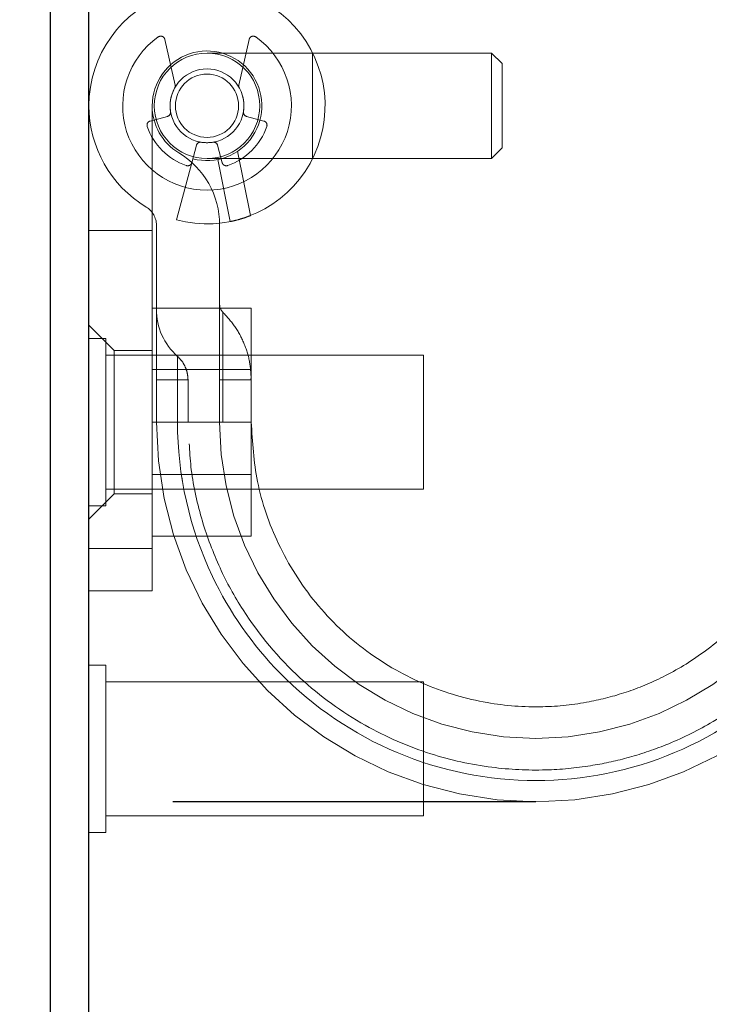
# Model space of a CAD drawing. Header units: inches. Extents: x 0.2 to 10.8, y 0.2 to 8.2.
# Tile 7 of 176: x 3.127 to 3.1913, y 1.8808 to 1.9727. Entities that reach past the tile are written whole.
import ezdxf

# ---------------------------------------------------------------- set-up
doc = ezdxf.new("R2010")
doc.units = ezdxf.units.IN
doc.header["$MEASUREMENT"] = 0
doc.linetypes.add('HIDDEN', pattern=[0.07500000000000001, 0.05, -0.025])
doc.layers.add('DIMENSIONS', color=140, linetype='Continuous')
doc.styles.add('SLDTEXTSTYLE0', font='TXT', dxfattribs={"width": 0.7})
doc.dimstyles.new('SLDDIMSTYLE1', dxfattribs={"dimtxt": 0.0849609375, "dimasz": 0.13, "dimexe": 0, "dimexo": 0.0625, "dimgap": 0.021240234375, "dimtad": 0, "dimtih": 1, "dimtoh": 1, "dimlfac": 20, "dimrnd": 1e-09, "dimzin": 12, "dimdsep": 46, "dimtxsty": 'SLDTEXTSTYLE0', "dimsah": 1, "dimcen": 0.09, "dimadec": 0, "dimazin": 3, "dimtfac": 1, "dimtmove": 0, "dimatfit": 0, "dimfxl": 0, "dimfrac": 2, "dimtolj": 1, "dimtzin": 12, "dimarcsym": 0})

# ---------------------------------------------------------------- blocks, each defined once
blk = doc.blocks.new('_D_27')
at = {"layer": 'DIMENSIONS'}
for p, q in [((2.953844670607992, 1.995745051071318), (2.953844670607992, 2.245745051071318)), ((3.096671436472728, 1.995745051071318), (2.828844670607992, 1.995745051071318)), ((3.125158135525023, 1.899711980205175), (2.828844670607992, 1.899711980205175)), ((2.953844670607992, 1.589432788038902), (2.953844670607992, 1.899711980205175)), ((2.415483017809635, 1.589432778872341), (2.386952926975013, 1.589432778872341)), ((2.386952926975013, 1.589432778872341), (2.386952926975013, 1.454401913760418)), ((2.667952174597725, 1.589432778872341), (2.696482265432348, 1.589432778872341)), ((2.696482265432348, 1.589432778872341), (2.696482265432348, 1.454401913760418)), ((2.821142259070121, 1.589432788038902), (2.953844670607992, 1.589432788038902)), ((2.386952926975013, 1.454401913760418), (2.415483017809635, 1.454401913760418)), ((2.696482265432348, 1.454401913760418), (2.667952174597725, 1.454401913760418))]:
    blk.add_line(p, q, dxfattribs=at)
for points in [[(2.953844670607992, 1.995745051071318), (2.973844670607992, 2.125745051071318), (2.933844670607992, 2.125745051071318)], [(2.953844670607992, 1.899711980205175), (2.933844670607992, 1.769711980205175), (2.973844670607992, 1.769711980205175)]]:
    blk.add_solid(points, dxfattribs=at)
at = {"layer": 'DIMENSIONS', "char_height": 0.08333333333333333, "attachment_point": 1, "style": 'SLDTEXTSTYLE0'}
for s, insert in [('1.92', (2.415483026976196, 1.715875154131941)), ('48.8', (2.415483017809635, 1.561824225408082))]:
    blk.add_mtext(s, dxfattribs=dict(at, insert=insert))

msp = doc.modelspace()

# ---------------------------------------------------------------- linework, layer by layer
at = {"color": 7, "linetype": 'Continuous', "lineweight": 25}
for p, q in [((3.129825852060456, 1.40114505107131), (3.129825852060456, 1.978899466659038)), ((3.133425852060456, 1.39934505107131), (3.133425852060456, 1.978901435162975))]:
    msp.add_line(p, q, dxfattribs=at)
at = {"color": 7, "linetype": 'HIDDEN', "lineweight": 18}
for p, q in [((3.141463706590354, 1.966595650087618), (3.140515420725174, 1.970865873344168)), ((3.148383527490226, 1.970865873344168), (3.147435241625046, 1.966595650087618)), ((3.154291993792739, 1.969593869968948), (3.1444494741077, 1.969593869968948)), ((3.154291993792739, 1.959751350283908), (3.154291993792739, 1.969593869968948)), ((3.154291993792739, 1.959751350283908), (3.154291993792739, 1.969593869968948)), ((3.154291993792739, 1.959751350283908), (3.154291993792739, 1.969593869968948)), ((3.154291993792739, 1.959751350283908), (3.154291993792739, 1.969593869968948)), ((3.171024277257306, 1.969593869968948), (3.154291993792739, 1.969593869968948)), ((3.171024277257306, 1.969593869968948), (3.171024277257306, 1.959751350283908)), ((3.17200852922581, 1.968609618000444), (3.171024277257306, 1.969593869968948)), ((3.17200852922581, 1.968609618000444), (3.17200852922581, 1.960735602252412)), ((3.139331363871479, 1.964672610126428), (3.139331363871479, 1.923334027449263)), ((3.139139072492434, 1.963249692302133), (3.140761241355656, 1.96368435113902)), ((3.148137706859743, 1.96368435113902), (3.149759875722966, 1.963249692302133)), ((3.143461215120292, 1.960984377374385), (3.143026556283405, 1.959362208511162)), ((3.145872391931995, 1.959362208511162), (3.145437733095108, 1.960984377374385)), ((3.171024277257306, 1.959751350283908), (3.17200852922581, 1.960735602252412)), ((3.1444494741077, 1.959751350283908), (3.154291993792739, 1.959751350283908)), ((3.145454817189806, 1.959654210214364), (3.146614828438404, 1.953863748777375)), ((3.147307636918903, 1.960426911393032), (3.14851017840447, 1.954424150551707)), ((3.148510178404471, 1.954424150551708), (3.147307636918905, 1.960426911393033)), ((3.147307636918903, 1.960426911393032), (3.14851017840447, 1.954424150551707)), ((3.148510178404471, 1.954424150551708), (3.147307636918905, 1.960426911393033)), ((3.147307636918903, 1.960426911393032), (3.14851017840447, 1.954424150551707)), ((3.148510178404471, 1.954424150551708), (3.147307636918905, 1.960426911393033)), ((3.147307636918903, 1.960426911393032), (3.14851017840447, 1.954424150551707)), ((3.148510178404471, 1.954424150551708), (3.147307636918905, 1.960426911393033)), ((3.154291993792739, 1.959751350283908), (3.171024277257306, 1.959751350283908)), ((3.143026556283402, 1.95936220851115), (3.141596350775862, 1.954024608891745)), ((3.139725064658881, 1.953537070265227), (3.139725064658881, 1.93514505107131)), ((3.145630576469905, 1.93514505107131), (3.145630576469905, 1.953537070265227)), ((3.139331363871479, 1.953040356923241), (3.133425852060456, 1.953040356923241)), ((3.139331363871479, 1.94579505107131), (3.14858136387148, 1.94579505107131)), ((3.14858136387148, 1.93514505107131), (3.14858136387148, 1.94579505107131)), ((3.135788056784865, 1.941837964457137), (3.133425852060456, 1.944200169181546)), ((3.134988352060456, 1.94295755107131), (3.133425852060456, 1.94295755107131)), ((3.134988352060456, 1.93514505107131), (3.134988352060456, 1.94295755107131)), ((3.164675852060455, 1.94139505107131), (3.134988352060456, 1.94139505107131)), ((3.135788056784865, 1.941837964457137), (3.135788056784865, 1.928452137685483)), ((3.139331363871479, 1.941837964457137), (3.135788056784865, 1.941837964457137)), ((3.164675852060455, 1.93514505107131), (3.164675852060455, 1.94139505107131)), ((3.14858136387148, 1.94004255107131), (3.139331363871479, 1.94004255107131)), ((3.139725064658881, 1.939082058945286), (3.141697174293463, 1.939082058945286)), ((3.139725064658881, 1.939082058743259), (3.141697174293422, 1.939082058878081)), ((3.139725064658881, 1.939082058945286), (3.141697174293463, 1.939082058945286)), ((3.139725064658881, 1.939082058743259), (3.141697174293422, 1.939082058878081)), ((3.139725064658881, 1.939082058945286), (3.141697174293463, 1.939082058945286)), ((3.139725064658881, 1.939082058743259), (3.141697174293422, 1.939082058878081)), ((3.139725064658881, 1.939082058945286), (3.141697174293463, 1.939082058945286)), ((3.139725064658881, 1.939082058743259), (3.141697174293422, 1.939082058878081)), ((3.139725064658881, 1.939082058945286), (3.141697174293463, 1.939082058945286)), ((3.139725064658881, 1.939082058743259), (3.141697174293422, 1.939082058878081)), ((3.139725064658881, 1.939082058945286), (3.141697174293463, 1.939082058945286)), ((3.139725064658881, 1.939082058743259), (3.141697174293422, 1.939082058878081)), ((3.139725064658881, 1.939082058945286), (3.141697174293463, 1.939082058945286)), ((3.139725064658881, 1.939082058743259), (3.141697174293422, 1.939082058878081)), ((3.139725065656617, 1.935145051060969), (3.139725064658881, 1.939082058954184)), ((3.139725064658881, 1.939082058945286), (3.141697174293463, 1.939082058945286)), ((3.139725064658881, 1.939082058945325), (3.139725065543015, 1.935145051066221)), ((3.139725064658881, 1.939082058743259), (3.141697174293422, 1.939082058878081)), ((3.141697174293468, 1.939082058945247), (3.141697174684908, 1.935145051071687)), ((3.141697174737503, 1.935145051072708), (3.141697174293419, 1.939082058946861)), ((3.141697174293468, 1.939082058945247), (3.141697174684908, 1.935145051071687)), ((3.141697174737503, 1.935145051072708), (3.141697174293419, 1.939082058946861)), ((3.141697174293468, 1.939082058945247), (3.141697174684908, 1.935145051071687)), ((3.141697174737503, 1.935145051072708), (3.141697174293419, 1.939082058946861)), ((3.141697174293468, 1.939082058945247), (3.141697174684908, 1.935145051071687)), ((3.141697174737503, 1.935145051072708), (3.141697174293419, 1.939082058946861)), ((3.141697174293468, 1.939082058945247), (3.141697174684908, 1.935145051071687)), ((3.141697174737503, 1.935145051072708), (3.141697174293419, 1.939082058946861)), ((3.141697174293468, 1.939082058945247), (3.141697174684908, 1.935145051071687)), ((3.141697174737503, 1.935145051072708), (3.141697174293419, 1.939082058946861)), ((3.141697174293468, 1.939082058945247), (3.141697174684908, 1.935145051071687)), ((3.141697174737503, 1.935145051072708), (3.141697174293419, 1.939082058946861)), ((3.141697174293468, 1.939082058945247), (3.141697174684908, 1.935145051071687)), ((3.141697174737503, 1.935145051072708), (3.141697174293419, 1.939082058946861)), ((3.142677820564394, 1.935145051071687), (3.142677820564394, 1.939082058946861)), ((3.145630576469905, 1.939082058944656), (3.145925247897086, 1.939082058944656)), ((3.145630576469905, 1.939082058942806), (3.145925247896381, 1.939082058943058)), ((3.145630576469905, 1.939082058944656), (3.145925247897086, 1.939082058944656)), ((3.145630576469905, 1.939082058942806), (3.145925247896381, 1.939082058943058)), ((3.145630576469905, 1.939082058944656), (3.145925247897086, 1.939082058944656)), ((3.145630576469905, 1.939082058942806), (3.145925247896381, 1.939082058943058)), ((3.145630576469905, 1.939082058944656), (3.145925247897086, 1.939082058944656)), ((3.145630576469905, 1.939082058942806), (3.145925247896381, 1.939082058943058)), ((3.145630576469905, 1.939082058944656), (3.145925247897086, 1.939082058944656)), ((3.145630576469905, 1.939082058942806), (3.145925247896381, 1.939082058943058)), ((3.145630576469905, 1.939082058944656), (3.145925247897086, 1.939082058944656)), ((3.145630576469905, 1.939082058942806), (3.145925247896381, 1.939082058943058)), ((3.145630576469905, 1.939082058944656), (3.145925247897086, 1.939082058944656)), ((3.145630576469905, 1.939082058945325), (3.145630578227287, 1.935145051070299)), ((3.145630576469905, 1.939082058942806), (3.145925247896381, 1.939082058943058)), ((3.145630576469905, 1.939082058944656), (3.145925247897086, 1.939082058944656)), ((3.145630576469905, 1.939082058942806), (3.145925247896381, 1.939082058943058)), ((3.145925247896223, 1.93908205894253), (3.145925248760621, 1.935145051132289)), ((3.145925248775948, 1.935145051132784), (3.145925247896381, 1.93908205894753)), ((3.145925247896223, 1.93908205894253), (3.145925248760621, 1.935145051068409)), ((3.145925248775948, 1.935145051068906), (3.145925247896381, 1.93908205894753)), ((3.145925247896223, 1.93908205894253), (3.145925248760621, 1.935145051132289)), ((3.145925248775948, 1.935145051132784), (3.145925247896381, 1.93908205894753)), ((3.145925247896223, 1.93908205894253), (3.145925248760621, 1.935145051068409)), ((3.145925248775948, 1.935145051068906), (3.145925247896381, 1.93908205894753)), ((3.145925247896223, 1.93908205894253), (3.145925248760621, 1.935145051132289)), ((3.145925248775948, 1.935145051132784), (3.145925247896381, 1.93908205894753)), ((3.145925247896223, 1.93908205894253), (3.145925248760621, 1.935145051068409)), ((3.145925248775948, 1.935145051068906), (3.145925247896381, 1.93908205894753)), ((3.145925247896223, 1.93908205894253), (3.145925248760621, 1.935145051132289)), ((3.145925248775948, 1.935145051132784), (3.145925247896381, 1.93908205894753)), ((3.145925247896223, 1.93908205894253), (3.145925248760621, 1.935145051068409)), ((3.145925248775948, 1.935145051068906), (3.145925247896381, 1.93908205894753)), ((3.148493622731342, 1.939082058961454), (3.148407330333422, 1.939082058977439)), ((3.148493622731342, 1.939082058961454), (3.148407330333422, 1.939082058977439)), ((3.148493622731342, 1.939082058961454), (3.148407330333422, 1.939082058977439)), ((3.148493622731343, 1.939082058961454), (3.148407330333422, 1.939082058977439)), ((3.148493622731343, 1.939082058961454), (3.148407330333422, 1.939082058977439)), ((3.148493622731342, 1.939082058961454), (3.148407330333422, 1.939082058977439)), ((3.148493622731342, 1.939082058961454), (3.148407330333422, 1.939082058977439)), ((3.148493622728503, 1.939082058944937), (3.148580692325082, 1.939082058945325)), ((3.148580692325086, 1.935145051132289), (3.148580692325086, 1.93908205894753)), ((3.134988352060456, 1.92733255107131), (3.134988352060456, 1.93514505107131)), ((3.139331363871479, 1.93514505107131), (3.14858136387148, 1.93514505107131)), ((3.14858136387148, 1.92449505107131), (3.14858136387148, 1.93514505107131)), ((3.164675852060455, 1.92889505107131), (3.164675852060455, 1.93514505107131)), ((3.139331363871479, 1.93024755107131), (3.14858136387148, 1.93024755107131)), ((3.133425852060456, 1.926089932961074), (3.135788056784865, 1.928452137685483)), ((3.134988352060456, 1.92889505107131), (3.164675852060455, 1.92889505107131)), ((3.135788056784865, 1.928452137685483), (3.139331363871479, 1.928452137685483)), ((3.133425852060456, 1.92733255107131), (3.134988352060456, 1.92733255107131)), ((3.139331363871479, 1.92449505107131), (3.14858136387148, 1.92449505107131)), ((3.139331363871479, 1.923334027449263), (3.133425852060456, 1.923334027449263)), ((3.133425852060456, 1.923334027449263), (3.139331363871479, 1.923334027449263)), ((3.139331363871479, 1.923334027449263), (3.133425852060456, 1.923334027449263)), ((3.133425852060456, 1.923334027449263), (3.139331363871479, 1.923334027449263)), ((3.139331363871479, 1.923334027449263), (3.133425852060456, 1.923334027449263)), ((3.133425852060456, 1.923334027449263), (3.139331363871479, 1.923334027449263)), ((3.139331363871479, 1.923334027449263), (3.133425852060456, 1.923334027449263)), ((3.133425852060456, 1.923334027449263), (3.139331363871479, 1.923334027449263)), ((3.139331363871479, 1.923334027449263), (3.139331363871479, 1.919397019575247)), ((3.139331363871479, 1.919397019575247), (3.133425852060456, 1.919397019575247)), ((3.134988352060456, 1.91245755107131), (3.133425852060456, 1.91245755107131)), ((3.134988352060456, 1.90464505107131), (3.134988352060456, 1.91245755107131)), ((3.164675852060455, 1.91089505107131), (3.134988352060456, 1.91089505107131)), ((3.164675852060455, 1.90464505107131), (3.164675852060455, 1.91089505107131)), ((3.134988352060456, 1.89683255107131), (3.134988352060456, 1.90464505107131)), ((3.164675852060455, 1.89839505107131), (3.164675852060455, 1.90464505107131)), ((3.134988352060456, 1.89839505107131), (3.164675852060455, 1.89839505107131)), ((3.133425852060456, 1.89683255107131), (3.134988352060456, 1.89683255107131))]:
    msp.add_line(p, q, dxfattribs=at)
for radius in [0.004921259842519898, 0.003444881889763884, 0.002952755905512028]:
    msp.add_circle((3.1444494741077, 1.964672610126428), radius, dxfattribs=at)
for centre, radius, start, end in [((3.1444494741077, 1.964672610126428), 0.01102362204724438, 255.0000000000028, 180), ((3.1444494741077, 1.964672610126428), 0.007874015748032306, 125.2609148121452, 54.73908518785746), ((3.140131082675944, 1.970780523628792), 0.0003937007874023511, 12.52046276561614, 125.2609148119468), ((3.148767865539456, 1.970780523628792), 0.0003937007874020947, 54.73908518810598, 167.4795372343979), ((3.1444494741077, 1.964672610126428), 0.005118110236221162, 255.0000000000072, 180), ((3.1444494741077, 1.964672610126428), 0.003444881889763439, 151.3967362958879, 189.1131578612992), ((3.141079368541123, 1.966510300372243), 0.0003937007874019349, 331.3967362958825, 12.52046276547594), ((3.147819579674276, 1.966510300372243), 0.0003937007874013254, 167.47953723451, 208.6032637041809), ((3.1444494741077, 1.964672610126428), 0.003444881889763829, 350.8868421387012, 28.60326370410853), ((3.1444494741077, 1.964672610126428), 0.01102362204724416, 180, 238.9924169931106), ((3.1444494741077, 1.964672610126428), 0.005118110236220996, 179.9999999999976, 238.9924169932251), ((3.140659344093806, 1.964064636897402), 0.0003937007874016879, 284.9999999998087, 9.113157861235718), ((3.148239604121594, 1.964064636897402), 0.0003937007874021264, 170.8868421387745, 255.0000000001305), ((3.139240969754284, 1.962869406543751), 0.0003937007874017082, 104.999999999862, 199.0960437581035), ((3.1444494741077, 1.964672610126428), 0.005905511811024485, 199.0960437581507, 250.9039562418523), ((3.1444494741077, 1.964672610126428), 0.005905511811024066, 289.0960437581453, 340.9039562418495), ((3.149657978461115, 1.962869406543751), 0.0003937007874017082, 340.9039562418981, 75.00000000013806), ((3.143841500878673, 1.960882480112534), 0.0003937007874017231, 80.88684213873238, 165.0000000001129), ((3.1444494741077, 1.964672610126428), 0.003444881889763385, 260.8868421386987, 279.1131578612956), ((3.145057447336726, 1.960882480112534), 0.0003937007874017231, 14.9999999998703, 99.11315786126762), ((3.137756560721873, 1.953537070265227), 0.007874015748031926, 0, 58.99241699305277), ((3.142646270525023, 1.959464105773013), 0.0003937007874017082, 250.9039562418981, 345.0000000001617), ((3.146252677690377, 1.959464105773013), 0.0003937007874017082, 194.9999999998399, 289.0960437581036), ((3.137756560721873, 1.953537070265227), 0.001968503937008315, 0, 58.99241699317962), ((3.146614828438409, 1.946110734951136), 0.0009842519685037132, 180, 225.5237275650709), ((3.145630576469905, 1.945684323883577), 0.005905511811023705, 180, 228.2366022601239), ((3.175158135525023, 1.93514505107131), 0.03543307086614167, 180, 0), ((3.175158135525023, 1.93514505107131), 0.02952755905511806, 180, 0)]:
    msp.add_arc(centre, radius, start, end, dxfattribs=at)
for points, knots in [([(3.148510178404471, 1.954424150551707), (3.148267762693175, 1.954328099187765), (3.148026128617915, 1.954242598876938), (3.147569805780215, 1.954097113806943), (3.147358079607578, 1.954038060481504), (3.147004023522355, 1.953947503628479), (3.146859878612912, 1.953915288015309), (3.146666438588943, 1.953873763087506), (3.146614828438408, 1.953863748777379), (3.146614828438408, 1.953863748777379)], [0, 0, 0, 0, 0.25, 0.25, 0.5, 0.5, 0.75, 0.75, 1, 1, 1, 1]), ([(3.145925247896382, 1.939082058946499), (3.145925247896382, 1.940744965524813), (3.145925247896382, 1.943203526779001), (3.145925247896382, 1.945078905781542), (3.145925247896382, 1.9455731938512), (3.145925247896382, 1.945078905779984), (3.145925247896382, 1.943203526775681), (3.145925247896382, 1.940744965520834), (3.145925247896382, 1.93908205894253)], [6.283185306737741, 6.283185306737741, 6.283185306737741, 6.283185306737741, 7.068583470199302, 7.461282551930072, 7.853981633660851, 8.24668071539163, 8.63937979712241, 9.42477796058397, 9.42477796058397, 9.42477796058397, 9.42477796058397]), ([(3.145925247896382, 1.939082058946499), (3.145925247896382, 1.940744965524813), (3.145925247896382, 1.943203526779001), (3.145925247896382, 1.945078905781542), (3.145925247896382, 1.9455731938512), (3.145925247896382, 1.945078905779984), (3.145925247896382, 1.943203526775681), (3.145925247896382, 1.940744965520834), (3.145925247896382, 1.93908205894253)], [6.283185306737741, 6.283185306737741, 6.283185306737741, 6.283185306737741, 7.068583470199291, 7.46128255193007, 7.85398163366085, 8.24668071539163, 8.6393797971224, 9.42477796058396, 9.42477796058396, 9.42477796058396, 9.42477796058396]), ([(3.145925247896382, 1.939082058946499), (3.145925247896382, 1.940744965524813), (3.145925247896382, 1.943203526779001), (3.145925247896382, 1.945078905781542), (3.145925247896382, 1.9455731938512), (3.145925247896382, 1.945078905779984), (3.145925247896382, 1.943203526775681), (3.145925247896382, 1.940744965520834), (3.145925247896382, 1.93908205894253)], [6.283185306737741, 6.283185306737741, 6.283185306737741, 6.283185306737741, 7.068583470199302, 7.461282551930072, 7.853981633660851, 8.24668071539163, 8.63937979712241, 9.42477796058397, 9.42477796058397, 9.42477796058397, 9.42477796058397]), ([(3.145925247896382, 1.939082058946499), (3.145925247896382, 1.940744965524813), (3.145925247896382, 1.943203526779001), (3.145925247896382, 1.945078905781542), (3.145925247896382, 1.9455731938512), (3.145925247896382, 1.945078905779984), (3.145925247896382, 1.943203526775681), (3.145925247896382, 1.940744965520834), (3.145925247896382, 1.93908205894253)], [6.283185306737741, 6.283185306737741, 6.283185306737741, 6.283185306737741, 7.068583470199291, 7.46128255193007, 7.85398163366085, 8.24668071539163, 8.6393797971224, 9.42477796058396, 9.42477796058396, 9.42477796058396, 9.42477796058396]), ([(3.145925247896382, 1.939082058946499), (3.145925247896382, 1.940744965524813), (3.145925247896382, 1.943203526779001), (3.145925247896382, 1.945078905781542), (3.145925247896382, 1.9455731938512), (3.145925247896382, 1.945078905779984), (3.145925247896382, 1.943203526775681), (3.145925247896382, 1.940744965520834), (3.145925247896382, 1.93908205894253)], [6.283185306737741, 6.283185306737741, 6.283185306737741, 6.283185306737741, 7.068583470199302, 7.461282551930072, 7.853981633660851, 8.24668071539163, 8.63937979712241, 9.42477796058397, 9.42477796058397, 9.42477796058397, 9.42477796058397]), ([(3.145925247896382, 1.939082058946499), (3.145925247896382, 1.940744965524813), (3.145925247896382, 1.943203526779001), (3.145925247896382, 1.945078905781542), (3.145925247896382, 1.9455731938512), (3.145925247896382, 1.945078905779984), (3.145925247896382, 1.943203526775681), (3.145925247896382, 1.940744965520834), (3.145925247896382, 1.93908205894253)], [6.283185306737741, 6.283185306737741, 6.283185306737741, 6.283185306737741, 7.068583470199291, 7.46128255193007, 7.85398163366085, 8.24668071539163, 8.6393797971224, 9.42477796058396, 9.42477796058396, 9.42477796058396, 9.42477796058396]), ([(3.145925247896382, 1.939082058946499), (3.145925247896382, 1.940744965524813), (3.145925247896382, 1.943203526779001), (3.145925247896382, 1.945078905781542), (3.145925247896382, 1.9455731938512), (3.145925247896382, 1.945078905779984), (3.145925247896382, 1.943203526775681), (3.145925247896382, 1.940744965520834), (3.145925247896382, 1.93908205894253)], [6.283185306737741, 6.283185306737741, 6.283185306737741, 6.283185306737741, 7.068583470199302, 7.461282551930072, 7.853981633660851, 8.24668071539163, 8.63937979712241, 9.42477796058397, 9.42477796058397, 9.42477796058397, 9.42477796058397]), ([(3.145925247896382, 1.939082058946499), (3.145925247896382, 1.940744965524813), (3.145925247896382, 1.943203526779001), (3.145925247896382, 1.945078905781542), (3.145925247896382, 1.9455731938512), (3.145925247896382, 1.945078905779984), (3.145925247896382, 1.943203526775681), (3.145925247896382, 1.940744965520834), (3.145925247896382, 1.93908205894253)], [6.283185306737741, 6.283185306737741, 6.283185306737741, 6.283185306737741, 7.068583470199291, 7.46128255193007, 7.85398163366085, 8.24668071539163, 8.6393797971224, 9.42477796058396, 9.42477796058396, 9.42477796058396, 9.42477796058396]), ([(3.148580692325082, 1.939082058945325), (3.148547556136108, 1.939669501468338), (3.148481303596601, 1.940844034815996), (3.147938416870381, 1.942532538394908), (3.147111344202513, 1.94410120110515), (3.146320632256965, 1.944972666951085), (3.145925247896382, 1.945408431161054)], [0, 0, 0, 0, 0.2500292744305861, 0.499908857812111, 0.7499364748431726, 0.9999999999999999, 0.9999999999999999, 0.9999999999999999, 0.9999999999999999]), ([(3.141697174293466, 1.939082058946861), (3.141697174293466, 1.9393696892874), (3.141697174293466, 1.939657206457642), (3.141697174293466, 1.940188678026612), (3.141697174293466, 1.940432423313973), (3.141697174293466, 1.940839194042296), (3.141697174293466, 1.941002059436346), (3.141697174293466, 1.941222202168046), (3.141697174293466, 1.941279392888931), (3.141697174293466, 1.94127939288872), (3.141697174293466, 1.941222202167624), (3.141697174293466, 1.941002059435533), (3.141697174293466, 1.940839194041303), (3.141697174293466, 1.940432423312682), (3.141697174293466, 1.940188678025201), (3.141697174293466, 1.93965720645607), (3.141697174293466, 1.939369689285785), (3.141697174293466, 1.939082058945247)], [0, 0, 0, 0, 0.125, 0.125, 0.25, 0.25, 0.375, 0.375, 0.5, 0.5, 0.625, 0.625, 0.75, 0.75, 0.875, 0.875, 1, 1, 1, 1]), ([(3.141697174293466, 1.939082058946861), (3.141697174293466, 1.9393696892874), (3.141697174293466, 1.939657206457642), (3.141697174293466, 1.940188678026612), (3.141697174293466, 1.940432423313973), (3.141697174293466, 1.940839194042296), (3.141697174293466, 1.941002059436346), (3.141697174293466, 1.941222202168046), (3.141697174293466, 1.941279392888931), (3.141697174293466, 1.94127939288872), (3.141697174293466, 1.941222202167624), (3.141697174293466, 1.941002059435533), (3.141697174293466, 1.940839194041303), (3.141697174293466, 1.940432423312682), (3.141697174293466, 1.940188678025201), (3.141697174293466, 1.93965720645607), (3.141697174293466, 1.939369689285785), (3.141697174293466, 1.939082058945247)], [0, 0, 0, 0, 0.125, 0.125, 0.25, 0.25, 0.375, 0.375, 0.5, 0.5, 0.625, 0.625, 0.75, 0.75, 0.875, 0.875, 1, 1, 1, 1]), ([(3.141697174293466, 1.939082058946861), (3.141697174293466, 1.9393696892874), (3.141697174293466, 1.939657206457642), (3.141697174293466, 1.940188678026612), (3.141697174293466, 1.940432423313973), (3.141697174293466, 1.940839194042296), (3.141697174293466, 1.941002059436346), (3.141697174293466, 1.941222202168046), (3.141697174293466, 1.941279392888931), (3.141697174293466, 1.94127939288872), (3.141697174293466, 1.941222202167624), (3.141697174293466, 1.941002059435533), (3.141697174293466, 1.940839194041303), (3.141697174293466, 1.940432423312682), (3.141697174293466, 1.940188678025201), (3.141697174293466, 1.93965720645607), (3.141697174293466, 1.939369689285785), (3.141697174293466, 1.939082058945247)], [0, 0, 0, 0, 0.125, 0.125, 0.25, 0.25, 0.375, 0.375, 0.5, 0.5, 0.625, 0.625, 0.75, 0.75, 0.875, 0.875, 1, 1, 1, 1]), ([(3.141697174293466, 1.939082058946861), (3.141697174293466, 1.9393696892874), (3.141697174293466, 1.939657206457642), (3.141697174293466, 1.940188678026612), (3.141697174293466, 1.940432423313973), (3.141697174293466, 1.940839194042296), (3.141697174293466, 1.941002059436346), (3.141697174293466, 1.941222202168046), (3.141697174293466, 1.941279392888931), (3.141697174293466, 1.94127939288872), (3.141697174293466, 1.941222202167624), (3.141697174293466, 1.941002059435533), (3.141697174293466, 1.940839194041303), (3.141697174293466, 1.940432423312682), (3.141697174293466, 1.940188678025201), (3.141697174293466, 1.93965720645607), (3.141697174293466, 1.939369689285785), (3.141697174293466, 1.939082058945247)], [0, 0, 0, 0, 0.125, 0.125, 0.25, 0.25, 0.375, 0.375, 0.5, 0.5, 0.625, 0.625, 0.75, 0.75, 0.875, 0.875, 1, 1, 1, 1]), ([(3.141697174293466, 1.939082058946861), (3.141697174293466, 1.9393696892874), (3.141697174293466, 1.939657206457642), (3.141697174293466, 1.940188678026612), (3.141697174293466, 1.940432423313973), (3.141697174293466, 1.940839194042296), (3.141697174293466, 1.941002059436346), (3.141697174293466, 1.941222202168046), (3.141697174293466, 1.941279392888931), (3.141697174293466, 1.94127939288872), (3.141697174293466, 1.941222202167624), (3.141697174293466, 1.941002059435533), (3.141697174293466, 1.940839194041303), (3.141697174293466, 1.940432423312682), (3.141697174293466, 1.940188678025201), (3.141697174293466, 1.93965720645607), (3.141697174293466, 1.939369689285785), (3.141697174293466, 1.939082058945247)], [0, 0, 0, 0, 0.125, 0.125, 0.25, 0.25, 0.375, 0.375, 0.5, 0.5, 0.625, 0.625, 0.75, 0.75, 0.875, 0.875, 1, 1, 1, 1]), ([(3.141697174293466, 1.939082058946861), (3.141697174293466, 1.9393696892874), (3.141697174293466, 1.939657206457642), (3.141697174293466, 1.940188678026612), (3.141697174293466, 1.940432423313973), (3.141697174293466, 1.940839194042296), (3.141697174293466, 1.941002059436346), (3.141697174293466, 1.941222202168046), (3.141697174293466, 1.941279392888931), (3.141697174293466, 1.94127939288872), (3.141697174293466, 1.941222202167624), (3.141697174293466, 1.941002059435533), (3.141697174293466, 1.940839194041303), (3.141697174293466, 1.940432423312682), (3.141697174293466, 1.940188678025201), (3.141697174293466, 1.93965720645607), (3.141697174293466, 1.939369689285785), (3.141697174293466, 1.939082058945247)], [0, 0, 0, 0, 0.125, 0.125, 0.25, 0.25, 0.375, 0.375, 0.5, 0.5, 0.625, 0.625, 0.75, 0.75, 0.875, 0.875, 1, 1, 1, 1]), ([(3.141697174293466, 1.939082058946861), (3.141697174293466, 1.9393696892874), (3.141697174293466, 1.939657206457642), (3.141697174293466, 1.940188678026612), (3.141697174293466, 1.940432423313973), (3.141697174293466, 1.940839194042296), (3.141697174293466, 1.941002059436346), (3.141697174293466, 1.941222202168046), (3.141697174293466, 1.941279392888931), (3.141697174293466, 1.94127939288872), (3.141697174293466, 1.941222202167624), (3.141697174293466, 1.941002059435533), (3.141697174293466, 1.940839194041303), (3.141697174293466, 1.940432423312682), (3.141697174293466, 1.940188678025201), (3.141697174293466, 1.93965720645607), (3.141697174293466, 1.939369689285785), (3.141697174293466, 1.939082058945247)], [0, 0, 0, 0, 0.125, 0.125, 0.25, 0.25, 0.375, 0.375, 0.5, 0.5, 0.625, 0.625, 0.75, 0.75, 0.875, 0.875, 1, 1, 1, 1]), ([(3.141697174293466, 1.939082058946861), (3.141697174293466, 1.9393696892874), (3.141697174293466, 1.939657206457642), (3.141697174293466, 1.940188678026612), (3.141697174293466, 1.940432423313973), (3.141697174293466, 1.940839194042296), (3.141697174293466, 1.941002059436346), (3.141697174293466, 1.941222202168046), (3.141697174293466, 1.941279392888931), (3.141697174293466, 1.94127939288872), (3.141697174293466, 1.941222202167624), (3.141697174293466, 1.941002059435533), (3.141697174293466, 1.940839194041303), (3.141697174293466, 1.940432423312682), (3.141697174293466, 1.940188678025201), (3.141697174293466, 1.93965720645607), (3.141697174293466, 1.939369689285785), (3.141697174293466, 1.939082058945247)], [0, 0, 0, 0, 0.125, 0.125, 0.25, 0.25, 0.375, 0.375, 0.5, 0.5, 0.625, 0.625, 0.75, 0.75, 0.875, 0.875, 1, 1, 1, 1]), ([(3.142677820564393, 1.939082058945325), (3.142664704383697, 1.939288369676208), (3.142638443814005, 1.939701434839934), (3.142434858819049, 1.94029136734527), (3.142132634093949, 1.940837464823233), (3.141842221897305, 1.941132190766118), (3.141697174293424, 1.941279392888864)], [0, 0, 0, 0, 0.2497858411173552, 0.5001088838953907, 0.7503272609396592, 1, 1, 1, 1]), ([(3.145925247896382, 1.93908205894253), (3.146318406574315, 1.939082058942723), (3.14710466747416, 1.939082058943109), (3.147914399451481, 1.939082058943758), (3.148191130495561, 1.939082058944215), (3.148316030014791, 1.939082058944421)], [0, 0, 0, 0, 0.3543137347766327, 0.7085765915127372, 1, 1, 1, 1]), ([(3.14831603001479, 1.939082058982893), (3.148191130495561, 1.939082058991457), (3.147914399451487, 1.939082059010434), (3.147104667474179, 1.9390820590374), (3.146318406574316, 1.939082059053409), (3.145925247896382, 1.939082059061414)], [0, 0, 0, 0, 0.2914234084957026, 0.6456862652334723, 1, 1, 1, 1]), ([(3.145925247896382, 1.93908205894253), (3.146318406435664, 1.939082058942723), (3.147104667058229, 1.939082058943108), (3.147914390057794, 1.939082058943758), (3.148191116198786, 1.939082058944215), (3.148316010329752, 1.939082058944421)], [0, 0, 0, 0, 0.3543185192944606, 0.7085861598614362, 1, 1, 1, 1]), ([(3.148316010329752, 1.939082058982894), (3.148191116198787, 1.939082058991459), (3.147914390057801, 1.939082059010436), (3.147104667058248, 1.9390820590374), (3.146318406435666, 1.939082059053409), (3.145925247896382, 1.939082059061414)], [0, 0, 0, 0, 0.2914138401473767, 0.6456814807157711, 1, 1, 1, 1]), ([(3.145925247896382, 1.93908205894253), (3.146318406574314, 1.939082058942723), (3.14710466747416, 1.939082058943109), (3.147914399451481, 1.939082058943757), (3.148191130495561, 1.939082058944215), (3.148316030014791, 1.939082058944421)], [0, 0, 0, 0, 0.3543137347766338, 0.7085765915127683, 1, 1, 1, 1]), ([(3.148316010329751, 1.939082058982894), (3.148191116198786, 1.939082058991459), (3.1479143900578, 1.939082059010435), (3.147104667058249, 1.9390820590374), (3.146318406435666, 1.939082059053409), (3.145925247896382, 1.939082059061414)], [0, 0, 0, 0, 0.2914138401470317, 0.6456814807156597, 1, 1, 1, 1]), ([(3.145925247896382, 1.93908205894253), (3.146318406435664, 1.939082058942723), (3.147104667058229, 1.939082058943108), (3.147914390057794, 1.939082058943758), (3.148191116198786, 1.939082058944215), (3.148316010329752, 1.939082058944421)], [0, 0, 0, 0, 0.3543185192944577, 0.7085861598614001, 1, 1, 1, 1]), ([(3.148316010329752, 1.939082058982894), (3.148191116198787, 1.939082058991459), (3.147914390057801, 1.939082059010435), (3.147104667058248, 1.9390820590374), (3.146318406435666, 1.939082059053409), (3.145925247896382, 1.939082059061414)], [0, 0, 0, 0, 0.2914138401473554, 0.6456814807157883, 1, 1, 1, 1]), ([(3.145925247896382, 1.93908205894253), (3.146318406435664, 1.939082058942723), (3.147104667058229, 1.939082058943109), (3.147914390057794, 1.939082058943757), (3.148191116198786, 1.939082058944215), (3.148316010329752, 1.939082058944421)], [0, 0, 0, 0, 0.3543185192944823, 0.708586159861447, 1, 1, 1, 1]), ([(3.148316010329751, 1.939082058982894), (3.148191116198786, 1.939082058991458), (3.1479143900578, 1.939082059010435), (3.147104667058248, 1.9390820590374), (3.146318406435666, 1.939082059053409), (3.145925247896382, 1.939082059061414)], [0, 0, 0, 0, 0.291413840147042, 0.6456814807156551, 1, 1, 1, 1]), ([(3.145925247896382, 1.93908205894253), (3.146318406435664, 1.939082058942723), (3.147104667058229, 1.939082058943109), (3.147914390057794, 1.939082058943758), (3.148191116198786, 1.939082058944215), (3.148316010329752, 1.939082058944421)], [0, 0, 0, 0, 0.3543185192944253, 0.7085861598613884, 1, 1, 1, 1]), ([(3.148316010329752, 1.939082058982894), (3.148191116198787, 1.939082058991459), (3.147914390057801, 1.939082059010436), (3.147104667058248, 1.9390820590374), (3.146318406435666, 1.939082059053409), (3.145925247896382, 1.939082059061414)], [0, 0, 0, 0, 0.2914138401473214, 0.6456814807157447, 1, 1, 1, 1]), ([(3.145925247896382, 1.93908205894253), (3.14632123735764, 1.939082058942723), (3.147113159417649, 1.939082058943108), (3.14793115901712, 1.939082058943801), (3.148411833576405, 1.93908205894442), (3.148473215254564, 1.939082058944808), (3.148493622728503, 1.939082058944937)], [0, 0, 0, 0, 0.2859748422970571, 0.5719086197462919, 0.857673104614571, 1, 1, 1, 1]), ([(3.148316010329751, 1.939082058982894), (3.148191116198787, 1.939082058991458), (3.1479143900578, 1.939082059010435), (3.147104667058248, 1.9390820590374), (3.146318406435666, 1.939082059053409), (3.145925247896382, 1.939082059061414)], [0, 0, 0, 0, 0.2914138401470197, 0.6456814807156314, 1, 1, 1, 1]), ([(3.145925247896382, 1.93908205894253), (3.146318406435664, 1.939082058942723), (3.147104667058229, 1.939082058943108), (3.147914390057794, 1.939082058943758), (3.148191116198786, 1.939082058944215), (3.148316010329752, 1.939082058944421)], [0, 0, 0, 0, 0.3543185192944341, 0.7085861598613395, 1, 1, 1, 1]), ([(3.148316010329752, 1.939082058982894), (3.148191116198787, 1.939082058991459), (3.147914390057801, 1.939082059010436), (3.147104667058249, 1.9390820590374), (3.146318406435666, 1.939082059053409), (3.145925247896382, 1.939082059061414)], [0, 0, 0, 0, 0.2914138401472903, 0.64568148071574, 1, 1, 1, 1]), ([(3.148537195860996, 1.939082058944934), (3.148543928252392, 1.93913151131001), (3.14855685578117, 1.93922646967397), (3.148570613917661, 1.939265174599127), (3.148579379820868, 1.939223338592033), (3.148580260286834, 1.939128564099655), (3.148580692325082, 1.939082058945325)], [0, 0, 0, 0, 0.2770954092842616, 0.5320782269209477, 0.7703941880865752, 1, 1, 1, 1]), ([(3.208619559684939, 1.935145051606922), (3.208625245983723, 1.930182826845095), (3.206658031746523, 1.921535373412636), (3.199051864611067, 1.910661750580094), (3.188454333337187, 1.903469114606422), (3.175158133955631, 1.900792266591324), (3.161861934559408, 1.90346911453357), (3.151264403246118, 1.910661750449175), (3.143658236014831, 1.921535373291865), (3.141691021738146, 1.930182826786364), (3.141696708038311, 1.935145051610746)], [4.71241410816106, 4.71241410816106, 4.71241410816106, 4.71241410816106, 5.15721612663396, 5.48839215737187, 5.88580339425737, 6.28321463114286, 6.68062586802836, 7.07803710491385, 7.40921313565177, 7.854015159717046, 7.854015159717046, 7.854015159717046, 7.854015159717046]), ([(3.208619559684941, 1.935145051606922), (3.208625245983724, 1.930182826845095), (3.206658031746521, 1.921535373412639), (3.199051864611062, 1.9106617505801), (3.188454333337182, 1.903469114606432), (3.175158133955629, 1.900792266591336), (3.161861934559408, 1.903469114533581), (3.151264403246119, 1.910661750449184), (3.143658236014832, 1.92153537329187), (3.141691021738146, 1.930182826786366), (3.141696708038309, 1.935145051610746)], [4.71241410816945, 4.71241410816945, 4.71241410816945, 4.71241410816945, 5.15721612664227, 5.4883921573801, 5.8858033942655, 6.2832146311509, 6.68062586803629, 7.07803710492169, 7.40921313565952, 7.854015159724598, 7.854015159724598, 7.854015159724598, 7.854015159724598]), ([(3.208619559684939, 1.935145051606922), (3.208625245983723, 1.930182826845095), (3.206658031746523, 1.921535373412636), (3.199051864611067, 1.910661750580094), (3.188454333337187, 1.903469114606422), (3.175158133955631, 1.900792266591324), (3.161861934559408, 1.90346911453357), (3.151264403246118, 1.910661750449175), (3.143658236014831, 1.921535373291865), (3.141691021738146, 1.930182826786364), (3.141696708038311, 1.935145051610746)], [4.71241410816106, 4.71241410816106, 4.71241410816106, 4.71241410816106, 5.15721612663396, 5.48839215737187, 5.88580339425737, 6.28321463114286, 6.68062586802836, 7.07803710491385, 7.40921313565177, 7.854015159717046, 7.854015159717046, 7.854015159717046, 7.854015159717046]), ([(3.208619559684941, 1.935145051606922), (3.208625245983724, 1.930182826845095), (3.206658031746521, 1.921535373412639), (3.199051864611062, 1.9106617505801), (3.188454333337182, 1.903469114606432), (3.175158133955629, 1.900792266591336), (3.161861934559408, 1.903469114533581), (3.151264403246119, 1.910661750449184), (3.143658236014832, 1.92153537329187), (3.141691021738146, 1.930182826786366), (3.141696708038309, 1.935145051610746)], [4.71241410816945, 4.71241410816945, 4.71241410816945, 4.71241410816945, 5.15721612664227, 5.4883921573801, 5.8858033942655, 6.2832146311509, 6.68062586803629, 7.07803710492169, 7.40921313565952, 7.854015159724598, 7.854015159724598, 7.854015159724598, 7.854015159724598]), ([(3.208619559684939, 1.935145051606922), (3.208625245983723, 1.930182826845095), (3.206658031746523, 1.921535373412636), (3.199051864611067, 1.910661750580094), (3.188454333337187, 1.903469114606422), (3.175158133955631, 1.900792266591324), (3.161861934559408, 1.90346911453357), (3.151264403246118, 1.910661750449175), (3.143658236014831, 1.921535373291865), (3.141691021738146, 1.930182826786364), (3.141696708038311, 1.935145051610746)], [4.71241410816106, 4.71241410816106, 4.71241410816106, 4.71241410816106, 5.15721612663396, 5.48839215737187, 5.88580339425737, 6.28321463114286, 6.68062586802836, 7.07803710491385, 7.40921313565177, 7.854015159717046, 7.854015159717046, 7.854015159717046, 7.854015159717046]), ([(3.208619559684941, 1.935145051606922), (3.208625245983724, 1.930182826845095), (3.206658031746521, 1.921535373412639), (3.199051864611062, 1.9106617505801), (3.188454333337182, 1.903469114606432), (3.175158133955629, 1.900792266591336), (3.161861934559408, 1.903469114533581), (3.151264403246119, 1.910661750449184), (3.143658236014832, 1.92153537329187), (3.141691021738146, 1.930182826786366), (3.141696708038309, 1.935145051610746)], [4.71241410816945, 4.71241410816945, 4.71241410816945, 4.71241410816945, 5.15721612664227, 5.4883921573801, 5.8858033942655, 6.2832146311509, 6.68062586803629, 7.07803710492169, 7.40921313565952, 7.854015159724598, 7.854015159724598, 7.854015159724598, 7.854015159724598]), ([(3.208619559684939, 1.935145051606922), (3.208625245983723, 1.930182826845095), (3.206658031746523, 1.921535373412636), (3.199051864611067, 1.910661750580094), (3.188454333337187, 1.903469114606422), (3.175158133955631, 1.900792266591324), (3.161861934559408, 1.90346911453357), (3.151264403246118, 1.910661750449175), (3.143658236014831, 1.921535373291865), (3.141691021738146, 1.930182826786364), (3.141696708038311, 1.935145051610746)], [4.71241410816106, 4.71241410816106, 4.71241410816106, 4.71241410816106, 5.15721612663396, 5.48839215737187, 5.88580339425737, 6.28321463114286, 6.68062586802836, 7.07803710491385, 7.40921313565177, 7.854015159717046, 7.854015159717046, 7.854015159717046, 7.854015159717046]), ([(3.208619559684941, 1.935145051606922), (3.208625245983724, 1.930182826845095), (3.206658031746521, 1.921535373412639), (3.199051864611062, 1.9106617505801), (3.188454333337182, 1.903469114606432), (3.175158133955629, 1.900792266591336), (3.161861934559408, 1.903469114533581), (3.151264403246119, 1.910661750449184), (3.143658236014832, 1.92153537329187), (3.141691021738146, 1.930182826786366), (3.141696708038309, 1.935145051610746)], [4.71241410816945, 4.71241410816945, 4.71241410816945, 4.71241410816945, 5.15721612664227, 5.4883921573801, 5.8858033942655, 6.2832146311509, 6.68062586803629, 7.07803710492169, 7.40921313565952, 7.854015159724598, 7.854015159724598, 7.854015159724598, 7.854015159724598]), ([(3.141696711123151, 1.935145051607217), (3.141691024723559, 1.930182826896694), (3.143658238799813, 1.921535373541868), (3.151264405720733, 1.910661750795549), (3.161861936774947, 1.903469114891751), (3.175158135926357, 1.900792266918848), (3.18845433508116, 1.90346911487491), (3.199051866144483, 1.910661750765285), (3.206658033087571, 1.921535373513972), (3.208625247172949, 1.93018282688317), (3.208619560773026, 1.93514505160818)], [4.712364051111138, 4.712364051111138, 4.712364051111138, 4.712364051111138, 5.157166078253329, 5.4883421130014, 5.88575335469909, 6.28316459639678, 6.680575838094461, 7.07798707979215, 7.409163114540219, 7.853965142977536, 7.853965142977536, 7.853965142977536, 7.853965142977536]), ([(3.141696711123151, 1.935145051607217), (3.141691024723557, 1.93018282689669), (3.143658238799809, 1.921535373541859), (3.151264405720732, 1.910661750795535), (3.161861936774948, 1.903469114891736), (3.175158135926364, 1.900792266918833), (3.188454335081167, 1.903469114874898), (3.199051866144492, 1.910661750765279), (3.206658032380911, 1.921535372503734), (3.208625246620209, 1.930182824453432), (3.208619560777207, 1.935145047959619)], [4.712364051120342, 4.712364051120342, 4.712364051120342, 4.712364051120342, 5.15716607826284, 5.488342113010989, 5.885753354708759, 6.28316459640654, 6.68057583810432, 7.077987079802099, 7.40916311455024, 7.85396503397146, 7.85396503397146, 7.85396503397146, 7.85396503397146]), ([(3.141696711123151, 1.935145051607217), (3.141691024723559, 1.930182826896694), (3.143658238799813, 1.921535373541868), (3.151264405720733, 1.910661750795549), (3.161861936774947, 1.903469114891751), (3.175158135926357, 1.900792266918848), (3.18845433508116, 1.90346911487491), (3.199051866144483, 1.910661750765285), (3.206658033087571, 1.921535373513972), (3.208625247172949, 1.93018282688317), (3.208619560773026, 1.93514505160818)], [4.712364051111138, 4.712364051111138, 4.712364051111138, 4.712364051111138, 5.157166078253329, 5.4883421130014, 5.88575335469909, 6.28316459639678, 6.680575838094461, 7.07798707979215, 7.409163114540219, 7.853965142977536, 7.853965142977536, 7.853965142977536, 7.853965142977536]), ([(3.141696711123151, 1.935145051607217), (3.141691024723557, 1.93018282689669), (3.143658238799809, 1.921535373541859), (3.151264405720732, 1.910661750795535), (3.161861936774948, 1.903469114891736), (3.175158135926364, 1.900792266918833), (3.188454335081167, 1.903469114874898), (3.199051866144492, 1.910661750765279), (3.206658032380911, 1.921535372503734), (3.208625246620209, 1.930182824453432), (3.208619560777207, 1.935145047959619)], [4.712364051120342, 4.712364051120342, 4.712364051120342, 4.712364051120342, 5.15716607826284, 5.488342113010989, 5.885753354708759, 6.28316459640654, 6.68057583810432, 7.077987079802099, 7.40916311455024, 7.85396503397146, 7.85396503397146, 7.85396503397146, 7.85396503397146]), ([(3.141696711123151, 1.935145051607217), (3.141691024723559, 1.930182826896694), (3.143658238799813, 1.921535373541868), (3.151264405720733, 1.910661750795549), (3.161861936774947, 1.903469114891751), (3.175158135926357, 1.900792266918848), (3.18845433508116, 1.90346911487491), (3.199051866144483, 1.910661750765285), (3.206658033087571, 1.921535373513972), (3.208625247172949, 1.93018282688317), (3.208619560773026, 1.93514505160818)], [4.712364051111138, 4.712364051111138, 4.712364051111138, 4.712364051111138, 5.157166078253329, 5.4883421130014, 5.88575335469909, 6.28316459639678, 6.680575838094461, 7.07798707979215, 7.409163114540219, 7.853965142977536, 7.853965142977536, 7.853965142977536, 7.853965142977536]), ([(3.141696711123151, 1.935145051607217), (3.141691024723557, 1.93018282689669), (3.143658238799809, 1.921535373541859), (3.151264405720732, 1.910661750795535), (3.161861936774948, 1.903469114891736), (3.175158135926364, 1.900792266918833), (3.188454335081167, 1.903469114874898), (3.199051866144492, 1.910661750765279), (3.206658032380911, 1.921535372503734), (3.208625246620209, 1.930182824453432), (3.208619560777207, 1.935145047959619)], [4.712364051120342, 4.712364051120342, 4.712364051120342, 4.712364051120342, 5.15716607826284, 5.488342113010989, 5.885753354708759, 6.28316459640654, 6.68057583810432, 7.077987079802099, 7.40916311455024, 7.85396503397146, 7.85396503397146, 7.85396503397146, 7.85396503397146]), ([(3.141696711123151, 1.935145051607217), (3.141691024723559, 1.930182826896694), (3.143658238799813, 1.921535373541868), (3.151264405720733, 1.910661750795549), (3.161861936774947, 1.903469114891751), (3.175158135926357, 1.900792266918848), (3.18845433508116, 1.90346911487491), (3.199051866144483, 1.910661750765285), (3.206658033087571, 1.921535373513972), (3.208625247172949, 1.93018282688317), (3.208619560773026, 1.93514505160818)], [4.712364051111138, 4.712364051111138, 4.712364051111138, 4.712364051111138, 5.157166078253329, 5.4883421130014, 5.88575335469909, 6.28316459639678, 6.680575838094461, 7.07798707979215, 7.409163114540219, 7.853965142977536, 7.853965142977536, 7.853965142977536, 7.853965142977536]), ([(3.141696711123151, 1.935145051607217), (3.141691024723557, 1.93018282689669), (3.143658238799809, 1.921535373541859), (3.151264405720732, 1.910661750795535), (3.161861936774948, 1.903469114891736), (3.175158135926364, 1.900792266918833), (3.188454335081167, 1.903469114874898), (3.199051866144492, 1.910661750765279), (3.206658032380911, 1.921535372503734), (3.208625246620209, 1.930182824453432), (3.208619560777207, 1.935145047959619)], [4.712364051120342, 4.712364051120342, 4.712364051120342, 4.712364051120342, 5.15716607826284, 5.488342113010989, 5.885753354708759, 6.28316459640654, 6.68057583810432, 7.077987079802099, 7.40916311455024, 7.85396503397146, 7.85396503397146, 7.85396503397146, 7.85396503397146]), ([(3.20756512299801, 1.935153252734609), (3.207413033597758, 1.932536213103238), (3.207111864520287, 1.927353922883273), (3.204334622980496, 1.920303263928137), (3.200525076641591, 1.914502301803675), (3.196148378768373, 1.910138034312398), (3.191717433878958, 1.907057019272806), (3.187563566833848, 1.905026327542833), (3.183789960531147, 1.903763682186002), (3.180031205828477, 1.902958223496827), (3.175803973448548, 1.902559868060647), (3.1707590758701, 1.902812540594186), (3.165013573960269, 1.904076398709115), (3.158853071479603, 1.90675751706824), (3.152739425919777, 1.911196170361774), (3.148346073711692, 1.916434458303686), (3.145537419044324, 1.921549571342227), (3.143899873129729, 1.925942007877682), (3.142848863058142, 1.930529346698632), (3.142761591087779, 1.933653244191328), (3.142719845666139, 1.935147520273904)], [0, 0, 0, 0, 0.07677256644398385, 0.1520258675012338, 0.2197931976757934, 0.2800518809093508, 0.3328037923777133, 0.3780288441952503, 0.4157324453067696, 0.4497021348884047, 0.4910227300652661, 0.5404033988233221, 0.5978448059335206, 0.6633181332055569, 0.7368401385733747, 0.8183840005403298, 0.8622633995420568, 0.9081569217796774, 0.9560680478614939, 0.9999999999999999, 0.9999999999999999, 0.9999999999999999, 0.9999999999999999]), ([(3.201735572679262, 1.935145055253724), (3.201651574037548, 1.933544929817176), (3.201478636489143, 1.930250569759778), (3.200047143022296, 1.925387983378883), (3.197722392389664, 1.920781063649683), (3.194581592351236, 1.916776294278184), (3.19096663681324, 1.913614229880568), (3.187260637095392, 1.911366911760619), (3.183662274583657, 1.909876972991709), (3.179891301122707, 1.908891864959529), (3.175522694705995, 1.908425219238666), (3.170344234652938, 1.908809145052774), (3.164698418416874, 1.910452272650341), (3.159166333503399, 1.913584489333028), (3.154404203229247, 1.918105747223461), (3.150969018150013, 1.923574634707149), (3.148934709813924, 1.929373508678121), (3.148694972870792, 1.933282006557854), (3.148580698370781, 1.935145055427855)], [0, 0, 0, 0, 0.05751766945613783, 0.1184181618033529, 0.180805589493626, 0.2423015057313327, 0.3003787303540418, 0.3527396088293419, 0.397589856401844, 0.4401016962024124, 0.492622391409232, 0.5550043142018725, 0.6258121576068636, 0.7025063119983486, 0.781656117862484, 0.8595679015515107, 0.9330607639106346, 1, 1, 1, 1])]:
    msp.add_open_spline(points, degree=3, knots=knots, dxfattribs=at)
for points in [[(3.142677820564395, 1.939082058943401), (3.14267782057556, 1.939082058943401), (3.142312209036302, 1.939082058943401), (3.141697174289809, 1.939082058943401)], [(3.141697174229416, 1.939082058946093), (3.14231220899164, 1.939082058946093), (3.142677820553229, 1.939082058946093), (3.142677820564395, 1.939082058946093)], [(3.142677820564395, 1.939082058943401), (3.14267782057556, 1.939082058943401), (3.142312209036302, 1.939082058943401), (3.141697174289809, 1.939082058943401)], [(3.141697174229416, 1.939082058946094), (3.14231220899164, 1.939082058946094), (3.142677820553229, 1.939082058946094), (3.142677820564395, 1.939082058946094)], [(3.142677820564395, 1.939082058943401), (3.14267782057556, 1.939082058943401), (3.142312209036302, 1.939082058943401), (3.141697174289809, 1.939082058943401)], [(3.141697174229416, 1.939082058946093), (3.14231220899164, 1.939082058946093), (3.142677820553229, 1.939082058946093), (3.142677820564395, 1.939082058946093)], [(3.142677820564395, 1.939082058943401), (3.14267782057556, 1.939082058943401), (3.142312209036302, 1.939082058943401), (3.141697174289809, 1.939082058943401)], [(3.141697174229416, 1.939082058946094), (3.14231220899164, 1.939082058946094), (3.142677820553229, 1.939082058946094), (3.142677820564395, 1.939082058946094)], [(3.142677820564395, 1.939082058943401), (3.14267782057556, 1.939082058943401), (3.142312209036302, 1.939082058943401), (3.141697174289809, 1.939082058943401)], [(3.141697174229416, 1.939082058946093), (3.14231220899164, 1.939082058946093), (3.142677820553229, 1.939082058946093), (3.142677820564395, 1.939082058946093)], [(3.142677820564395, 1.939082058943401), (3.14267782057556, 1.939082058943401), (3.142312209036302, 1.939082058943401), (3.141697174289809, 1.939082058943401)], [(3.141697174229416, 1.939082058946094), (3.14231220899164, 1.939082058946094), (3.142677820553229, 1.939082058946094), (3.142677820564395, 1.939082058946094)], [(3.142677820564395, 1.939082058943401), (3.14267782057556, 1.939082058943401), (3.142312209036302, 1.939082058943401), (3.141697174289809, 1.939082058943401)], [(3.141697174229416, 1.939082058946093), (3.14231220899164, 1.939082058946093), (3.142677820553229, 1.939082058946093), (3.142677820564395, 1.939082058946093)], [(3.142677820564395, 1.939082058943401), (3.14267782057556, 1.939082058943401), (3.142312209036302, 1.939082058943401), (3.141697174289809, 1.939082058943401)], [(3.141697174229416, 1.939082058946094), (3.14231220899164, 1.939082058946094), (3.142677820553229, 1.939082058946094), (3.142677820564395, 1.939082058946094)], [(3.148580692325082, 1.939082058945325), (3.148581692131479, 1.939082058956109), (3.148523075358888, 1.939082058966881), (3.148407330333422, 1.939082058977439)], [(3.148580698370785, 1.935145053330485), (3.148580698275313, 1.935145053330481), (3.147600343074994, 1.935145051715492), (3.145925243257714, 1.935145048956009)], [(3.148580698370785, 1.935145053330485), (3.148580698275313, 1.935145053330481), (3.147600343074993, 1.935145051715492), (3.145925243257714, 1.935145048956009)], [(3.148580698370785, 1.935145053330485), (3.148580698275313, 1.935145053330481), (3.147600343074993, 1.935145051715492), (3.145925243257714, 1.935145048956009)], [(3.148580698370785, 1.935145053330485), (3.148580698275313, 1.935145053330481), (3.147600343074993, 1.935145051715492), (3.145925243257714, 1.935145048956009)]]:
    msp.add_open_spline(points, degree=3, dxfattribs=at)
at = {"layer": 'DIMENSIONS'}
msp.add_line((3.175158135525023, 1.899711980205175), (3.141267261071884, 1.899711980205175), dxfattribs=at)

# ---------------------------------------------------------------- dimensions: what is measured, and where the dimension line sits
dim = msp.add_linear_dim(base=(2.953844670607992, 1.995745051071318), p1=(3.175158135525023, 1.899711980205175), p2=(3.146671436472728, 1.995745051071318), angle=90.0000000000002, dimstyle='SLDDIMSTYLE1', dxfattribs=at)
dim.commit()
dim.dimension.update_dxf_attribs({"geometry": '_D_27', "text_midpoint": (2.953844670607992, 1.589432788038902), "dimtype": 160})

doc.saveas('drawing.dxf')
